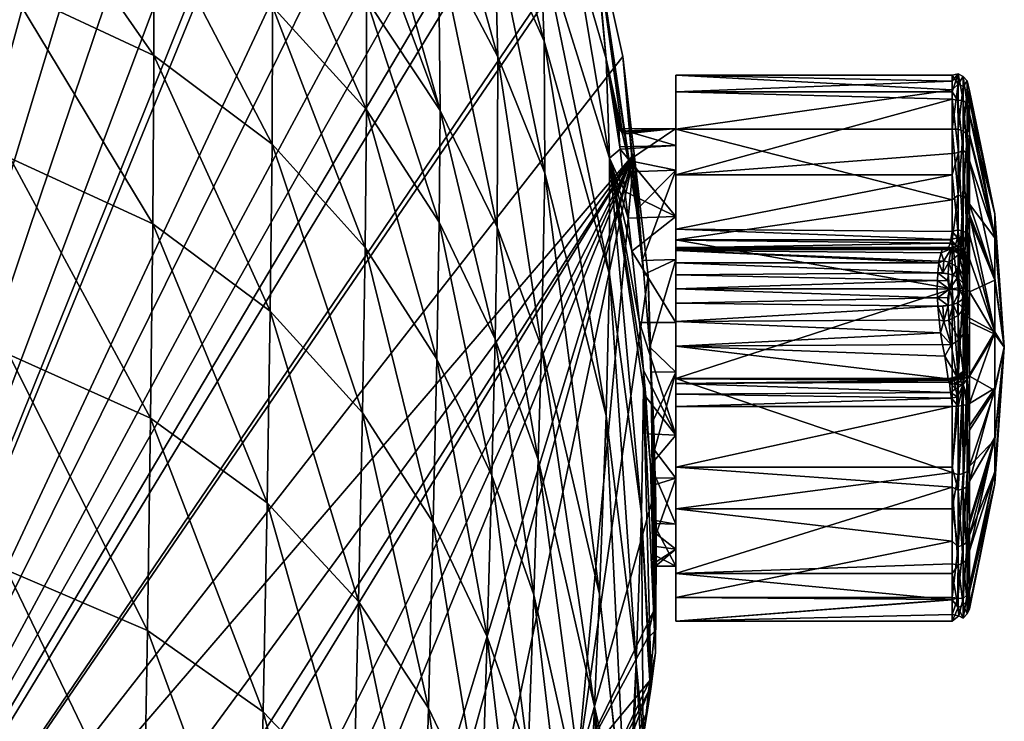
# Model space of a CAD drawing. Extents: x -0.027 to 0.037, y -0.111 to 0.028.
# Tile 9 of 10: x 0.009 to 0.037, y -0.012 to 0.007. Entities that reach past the tile are written whole.
import ezdxf

# ---------------------------------------------------------------- set-up
doc = ezdxf.new("R2010")
doc.units = 0
doc.layers.add('mesh', color=7, linetype='CONTINUOUS')

msp = doc.modelspace()

# ---------------------------------------------------------------- meshes
at = {"layer": 'mesh'}
mesh = msp.add_polyface(dxfattribs=at)
corners = [(0, 0.002205, 0.104007), (0.0047, -0.001154, 0.105903), (0, -0.000861, 0.106169), (0.004719, 0.004409, 0.101531), (0.004727, 0.009196, 0.096301), (0, 0.012832, 0.091663), (0.004726, 0.013079, 0.090355), (0, 0.010075, 0.095873), (0, 0.009601, 0.096497), (0, 0.009312, 0.096877), (0, 0.005973, 0.100649), (0, 0.004744, 0.101745), (0, 0.015194, 0.087091), (0.004714, 0.016111, 0.08392), (0, 0.013454, 0.090459), (0, 0.01648, 0.083951), (0, 0.01721, 0.082172), (0, -0.002047, 0.107005), (0, -0.003457, 0.10786), (0.013229, 0.013114, 0.081724), (0.009217, 0.014983, 0.083182), (0.009177, 0.017353, 0.076553), (0.013251, 0.010054, 0.087952), (0.009237, 0.01194, 0.089522), (0.013246, 0.006185, 0.093711), (0.009238, 0.008065, 0.095381), (0.013214, 0.001466, 0.098788), (0.009219, 0.003311, 0.100539), (0.013154, -0.003973, 0.10305), (0.009181, -0.002193, 0.104859), (0.004153, 0.027716, 0.000131), (0, -0.027625, 0.000131), (0.007561, 0.027083, 0.000131), (0.003842, 0.02775, 0.000131), (0.003703, 0.027765, 0.000131), (0, 0.027945, 0.000131), (0.008069, 0.026989, 0.000131), (0.011033, 0.025964, 0.000131), (0.011689, 0.025737, 0.000131), (0.012282, 0.025468, 0.000131), (0.014147, 0.024409, 0.000131), (0.015494, 0.023643, 0.000131), (-0.004719, 0.004409, 0.101531), (-0.0047, -0.001154, 0.105903), (-0.004727, 0.009196, 0.096301), (-0.004726, 0.013079, 0.090355), (-0.004714, 0.016111, 0.08392)]
mesh.append_faces([[corners[k] for k in face] for face in [(0, 1, 2, 2), (0, 3, 1, 1), (4, 5, 6, 6), (4, 7, 5, 5), (8, 7, 4, 4), (4, 9, 8, 8), (4, 10, 9, 9), (3, 10, 4, 4), (3, 11, 10, 10), (0, 11, 3, 3), (6, 12, 13, 13), (6, 14, 12, 12), (5, 14, 6, 6), (13, 15, 16, 16), (12, 15, 13, 13), (1, 17, 2, 2), (1, 18, 17, 17), (19, 20, 21, 21), (22, 23, 20, 20), (24, 25, 23, 23), (26, 27, 25, 25), (28, 29, 27, 27), (23, 13, 20, 20), (23, 6, 13, 13), (25, 6, 23, 23), (25, 4, 6, 6), (27, 4, 25, 25), (27, 3, 4, 4), (29, 3, 27, 27), (29, 1, 3, 3), (30, 31, 32, 32), (30, 33, 31, 31), (31, 34, 35, 35), (33, 34, 31, 31), (31, 36, 32, 32), (31, 37, 36, 36), (38, 37, 31, 31), (31, 39, 38, 38), (31, 40, 39, 39), (41, 40, 31, 31), (2, 42, 0, 0), (17, 43, 2, 2), (42, 11, 0, 0), (42, 10, 11, 11), (44, 9, 10, 10), (44, 7, 8, 8), (44, 5, 7, 7), (45, 14, 5, 5), (46, 12, 14, 14)]])
mesh = msp.add_polyface(dxfattribs=at)
corners = [(0.019173, 0.010257, 0.071049), (0.016515, 0.013088, 0.073313), (0.016441, 0.015082, 0.066781), (0.019112, 0.012314, 0.064674), (0.016204, 0.018144, 0.053435), (0.018897, 0.015535, 0.051646), (0.021056, 0.012687, 0.049692), (0.01856, 0.017942, 0.038364), (0.020771, 0.015287, 0.036754), (0.021221, 0.009303, 0.062377), (0.021263, 0.004643, 0.074643), (0.013229, 0.013114, 0.081724), (0.009177, 0.017353, 0.076553), (0.013181, 0.015518, 0.075214), (0.013251, 0.010054, 0.087952), (0.009217, 0.014983, 0.083182), (0.013246, 0.006185, 0.093711), (0.009237, 0.01194, 0.089522), (0.013214, 0.001466, 0.098788), (0.009238, 0.008065, 0.095381), (0.013154, -0.003973, 0.10305), (0.009219, 0.003311, 0.100539), (0.019203, 0.007763, 0.07727), (0.01656, 0.01064, 0.079686), (0.0192, 0.00466, 0.083228), (0.016574, 0.007559, 0.085785), (0.019162, 0.000807, 0.08875), (0.016556, 0.003697, 0.09143), (0.019088, -0.003826, 0.093639), (0.016505, -0.000982, 0.096417), (0.021236, 0.001519, 0.080448), (0.021173, -0.002319, 0.085837), (0.021073, -0.006901, 0.090622), (0.013107, 0.017456, 0.068542), (0.016422, -0.006351, 0.100619), (0, -0.027625, 0.000131), (0.023172, 0.015531, 0.000131), (0.022167, 0.017153, 0.000131), (0.025542, 0.009948, 0.000131), (0.024567, 0.012732, 0.000131), (0.025589, 0.009735, 0.000131), (0.023851, 0.014435, 0.000131), (0.024336, 0.013393, 0.000131), (0.016896, 0.022536, 0.000131), (0.015494, 0.023643, 0.000131), (0.018426, 0.021328, 0.000131), (0.01956, 0.020228, 0.000131), (0.019338, 0.020443, 0.000131), (0.021393, 0.018066, 0.000131)]
mesh.append_faces([[corners[k] for k in face] for face in [(0, 1, 2, 2), (3, 4, 5, 5), (6, 7, 8, 8), (6, 5, 7, 7), (9, 5, 6, 6), (9, 3, 5, 5), (10, 3, 9, 9), (11, 12, 13, 13), (14, 15, 11, 11), (16, 17, 14, 14), (18, 19, 16, 16), (20, 21, 18, 18), (22, 1, 0, 0), (22, 23, 1, 1), (24, 23, 22, 22), (24, 25, 23, 23), (26, 25, 24, 24), (26, 27, 25, 25), (28, 27, 26, 26), (28, 29, 27, 27), (3, 2, 4, 4), (3, 0, 2, 2), (10, 0, 3, 3), (10, 22, 0, 0), (30, 22, 10, 10), (30, 24, 22, 22), (31, 24, 30, 30), (31, 26, 24, 24), (32, 28, 26, 26), (1, 33, 2, 2), (1, 13, 33, 33), (23, 13, 1, 1), (23, 11, 13, 13), (25, 11, 23, 23), (25, 14, 11, 11), (27, 14, 25, 25), (27, 16, 14, 14), (29, 16, 27, 27), (29, 18, 16, 16), (34, 18, 29, 29), (34, 20, 18, 18), (35, 36, 37, 37), (35, 38, 39, 39), (35, 40, 38, 38), (35, 41, 36, 36), (35, 42, 41, 41), (35, 43, 44, 44), (35, 45, 43, 43), (35, 46, 47, 47), (35, 48, 46, 46)]])
mesh = msp.add_polyface(dxfattribs=at)
corners = [(0.004587, -0.020427, 0.114427), (0, -0.015476, 0.11327), (0.004634, -0.013743, 0.112221), (0, -0.009108, 0.110759), (0.004672, -0.00727, 0.109427), (0, -0.003457, 0.10786), (0.0047, -0.001154, 0.105903), (0.013068, -0.009924, 0.106512), (0.009181, -0.002193, 0.104859), (0.013154, -0.003973, 0.10305), (0.009124, -0.008231, 0.108351), (0.012957, -0.016203, 0.109285), (0.009048, -0.014611, 0.111132), (0.008955, -0.021199, 0.11334), (0.01898, -0.009116, 0.097776), (0.016505, -0.000982, 0.096417), (0.019088, -0.003826, 0.093639), (0.016422, -0.006351, 0.100619), (0.018839, -0.014869, 0.101173), (0.016308, -0.012206, 0.104049), (0.018666, -0.02092, 0.103938), (0.016165, -0.018375, 0.106817), (0.021073, -0.006901, 0.090622), (0.019162, 0.000807, 0.08875), (0.021173, -0.002319, 0.085837), (0.020939, -0.012106, 0.094689), (0.020771, -0.017749, 0.098052), (0.020571, -0.023674, 0.100811), (0.01266, -0.029285, 0.113287), (0.008843, -0.027913, 0.115099), (0.00453, -0.027239, 0.116172), (0, -0.022636, 0.115428), (0.016089, -0.022648, 0.000131), (0.016543, -0.02421, 0.021648), (0.019945, -0.021642, 0.022493), (0.020129, -0.022729, 0.033532), (0.022881, -0.018606, 0.023484), (0.019514, -0.020168, 0.000131), (0.020337, -0.019572, 0.000131), (0, -0.027625, 0.000131), (0.0267, 0.003435, 0.000131), (0.026386, 0.006155, 0.000131), (0.025589, 0.009735, 0.000131), (0.012444, -0.0247, 0.000131), (0.014226, -0.023997, 0.000131), (0.008491, -0.026259, 0.000131), (0.024567, 0.012732, 0.000131), (0.024336, 0.013393, 0.000131), (0.007402, -0.026689, 0.000131), (0.004319, -0.027079, 0.000131), (0.019338, 0.020443, 0.000131), (0.018426, 0.021328, 0.000131), (0.022167, 0.017153, 0.000131), (0.021393, 0.018066, 0.000131)]
mesh.append_faces([[corners[k] for k in face] for face in [(0, 1, 2, 2), (2, 3, 4, 4), (4, 5, 6, 6), (7, 8, 9, 9), (7, 10, 8, 8), (11, 10, 7, 7), (11, 12, 10, 10), (13, 12, 11, 11), (10, 6, 8, 8), (10, 4, 6, 6), (12, 4, 10, 10), (12, 2, 4, 4), (13, 2, 12, 12), (13, 0, 2, 2), (14, 15, 16, 16), (14, 17, 15, 15), (18, 17, 14, 14), (18, 19, 17, 17), (20, 19, 18, 18), (20, 21, 19, 19), (22, 23, 24, 24), (25, 16, 22, 22), (25, 14, 16, 16), (26, 14, 25, 25), (26, 18, 14, 14), (27, 18, 26, 26), (27, 20, 18, 18), (19, 9, 17, 17), (19, 7, 9, 9), (21, 7, 19, 19), (21, 11, 7, 7), (28, 11, 21, 21), (28, 13, 11, 11), (29, 0, 13, 13), (30, 31, 0, 0), (32, 33, 34, 34), (35, 36, 34, 34), (34, 37, 32, 32), (34, 38, 37, 37), (39, 40, 41, 41), (41, 42, 39, 39), (40, 43, 44, 44), (40, 45, 43, 43), (46, 47, 39, 39), (40, 32, 37, 37), (40, 48, 45, 45), (40, 49, 48, 48), (39, 49, 40, 40), (50, 51, 39, 39), (52, 53, 39, 39)]])
mesh = msp.add_polyface(dxfattribs=at)
corners = [(0.027874, 0.004139, 0.017843), (0.027874, 0.005168, 0.021378), (0.027874, 0.003667, 0.021001), (0.027874, 0.005636, 0.017482), (0.026274, 0.004135, 0.019276), (0.026353, 0.004037, 0.01731), (0.026358, 0.004032, 0.017204), (0.026332, 0.004064, 0.017847), (0.026373, 0.003982, 0.016994), (0.024061, 0.009558, 0.033393), (0.023838, 0.012058, 0.020994), (0.02504, 0.009132, 0.01964), (0.024567, 0.012732, 0.000131), (0.025542, 0.009948, 0.000131), (0.023172, 0.015531, 0.000131), (0.023851, 0.014435, 0.000131), (0.022258, 0.014792, 0.022315), (0.021393, 0.018066, 0.000131), (0.022167, 0.017153, 0.000131), (0.025589, 0.009735, 0.000131), (0.02654, 0.003241, 0.015272), (0.025918, 0.006094, 0.018251), (0.026592, 0.002922, 0.014913), (0.026765, 0.001859, 0.01372), (0.026386, 0.006155, 0.000131), (0.026309, 0.003557, 0.021241), (0.026009, 0.003307, 0.029918), (0.026304, 0.00363, 0.020991), (0.024336, 0.013393, 0.000131), (0.026009, 0.000051, 0.04138), (0.024181, 0.006588, 0.045597), (0.01956, 0.020228, 0.000131), (0.02258, 0.01248, 0.035084), (0.020364, 0.017397, 0.023625), (0.020771, 0.015287, 0.036754), (0.022789, 0.009691, 0.04766), (0.021056, 0.012687, 0.049692), (0.022884, 0.006144, 0.059986), (0.021221, 0.009303, 0.062377), (0.022865, 0.001377, 0.071903), (0.021263, 0.004643, 0.074643), (0.024198, 0.002887, 0.057551), (0.0267, 0.003435, 0.000131), (0.026931, 0.000441, 0.012935)]
mesh.append_faces([[corners[k] for k in face] for face in [(0, 1, 2, 2), (0, 3, 1, 1), (2, 4, 0, 0), (0, 5, 6, 6), (0, 7, 5, 5), (4, 7, 0, 0), (6, 8, 0, 0), (9, 10, 11, 11), (11, 12, 13, 13), (10, 14, 15, 15), (16, 17, 18, 18), (8, 19, 20, 20), (8, 21, 19, 19), (6, 21, 8, 8), (19, 22, 20, 20), (19, 23, 22, 22), (24, 23, 19, 19), (21, 25, 26, 26), (21, 27, 25, 25), (4, 27, 21, 21), (21, 7, 4, 4), (21, 5, 7, 7), (6, 5, 21, 21), (10, 12, 11, 11), (10, 28, 12, 12), (15, 28, 10, 10), (21, 13, 19, 19), (21, 11, 13, 13), (26, 11, 21, 21), (26, 9, 11, 11), (29, 9, 26, 26), (29, 30, 9, 9), (16, 31, 17, 17), (32, 33, 16, 16), (32, 34, 33, 33), (35, 34, 32, 32), (35, 36, 34, 34), (37, 36, 35, 35), (37, 38, 36, 36), (39, 38, 37, 37), (39, 40, 38, 38), (10, 18, 14, 14), (10, 16, 18, 18), (9, 16, 10, 10), (9, 32, 16, 16), (30, 32, 9, 9), (30, 35, 32, 32), (41, 35, 30, 30), (41, 37, 35, 35), (42, 43, 24, 24)]])
mesh = msp.add_polyface(dxfattribs=at)
corners = [(0.027874, 0.000805, 0.02732), (0.027874, 0.000748, 0.026471), (0.035497, 0.000748, 0.026471), (0.035487, 0.000815, 0.027482), (0.027874, 0.000718, 0.031423), (0.035236, 0.000372, 0.032396), (0.027874, 0.000379, 0.032402), (0.035203, -0.000115, 0.032835), (0.027874, -0.000352, 0.032923), (0.027874, 0.000041, 0.032777), (0.035197, -0.000352, 0.032923), (0.035284, -0.001583, 0.032008), (0.027874, -0.00196, 0.031121), (0.027874, -0.001268, 0.032484), (0.027874, -0.00075, 0.032876), (0.027874, -0.001292, 0.024671), (0.027874, 0.000792, 0.026096), (0.027874, 0.001011, 0.025719), (0.027874, 0.001316, 0.025495), (0.027874, 0.001679, 0.023501), (0.027874, -0.002689, 0.012412), (0.027874, 0.001022, 0.011455), (0.027874, 0.000469, 0.012884), (0.027874, -0.002862, 0.010891), (0.035617, -0.000352, 0.011256), (0.035617, 0.001022, 0.011455), (0.026641, 0.000699, 0.024094), (0.027139, -0.001983, 0.012372), (0.026976, 0.000051, 0.01272), (0.027096, 0.000009, 0.000131), (0.027289, -0.005982, 0.000131), (0.026009, 0.003307, 0.029918), (0.026907, -0.006659, 0.037078), (0.026009, 0.000051, 0.04138), (0.026964, -0.002633, 0.024596), (0.026968, -0.003148, 0.026346), (0.025918, -0.003899, 0.052587), (0.024181, 0.006588, 0.045597), (0.025729, -0.008912, 0.063407), (0.024107, -0.001982, 0.069105), (0.024198, 0.002887, 0.057551), (0.022715, -0.005583, 0.082796), (0.021236, 0.001519, 0.080448), (0.022807, -0.001764, 0.077547), (0.021173, -0.002319, 0.085837), (0.024017, -0.005135, 0.074582), (0.022865, 0.001377, 0.071903), (0.035211, 0.000094, 0.032716), (0.035244, 0.000425, 0.032281), (0.035202, -0.0006, 0.032898), (0.035212, -0.000837, 0.032818), (0.035246, -0.001219, 0.032443), (0.026848, -0.001292, 0.024671), (0.026931, 0.000441, 0.012935)]
mesh.append_faces([[corners[k] for k in face] for face in [(0, 1, 2, 2), (0, 3, 4, 4), (4, 5, 6, 6), (7, 8, 9, 9), (10, 8, 7, 7), (11, 12, 13, 13), (8, 14, 13, 13), (13, 12, 15, 15), (15, 16, 1, 1), (15, 17, 16, 16), (15, 18, 17, 17), (19, 18, 15, 15), (20, 21, 22, 22), (20, 23, 21, 21), (15, 4, 6, 6), (15, 0, 4, 4), (1, 0, 15, 15), (15, 8, 13, 13), (15, 9, 8, 8), (6, 9, 15, 15), (23, 24, 21, 21), (24, 25, 21, 21), (26, 19, 15, 15), (27, 22, 28, 28), (27, 20, 22, 22), (29, 27, 28, 28), (30, 27, 29, 29), (31, 32, 33, 33), (34, 35, 31, 31), (36, 37, 33, 33), (38, 39, 40, 40), (41, 42, 43, 43), (41, 44, 42, 42), (45, 46, 39, 39), (45, 43, 46, 46), (6, 5, 47, 47), (4, 48, 5, 5), (47, 9, 6, 6), (7, 9, 47, 47), (49, 8, 10, 10), (49, 14, 8, 8), (13, 50, 51, 51), (14, 50, 13, 13), (49, 50, 14, 14), (11, 13, 51, 51), (26, 15, 52, 52), (22, 53, 28, 28), (31, 52, 34, 34), (31, 26, 52, 52)]])
mesh = msp.add_polyface(dxfattribs=at)
corners = [(0.035497, 0.000761, 0.026316), (0.027874, 0.000748, 0.026471), (0.027874, 0.000792, 0.026096), (0.027874, 0.001011, 0.025719), (0.035553, 0.000925, 0.025827), (0.027874, 0.000805, 0.02732), (0.035489, 0.000804, 0.027321), (0.035487, 0.000815, 0.027482), (0.035497, 0.000748, 0.026471), (0.027874, 0.001679, 0.023501), (0.027874, 0.00284, 0.024538), (0.027874, 0.001316, 0.025495), (0.027874, 0.003667, 0.021001), (0.027874, 0.005168, 0.021378), (0.027874, 0.000469, 0.012884), (0.027874, 0.004123, 0.01386), (0.027874, 0.002969, 0.014872), (0.027874, 0.001022, 0.011455), (0.035617, 0.00284, 0.024538), (0.035617, 0.002145, 0.012326), (0.035617, 0.001022, 0.011455), (0.035617, 0.004123, 0.01386), (0.035617, 0.00344, 0.023724), (0.035617, 0.00496, 0.021661), (0.026532, 0.00163, 0.023431), (0.026641, 0.000699, 0.024094), (0.026309, 0.003557, 0.021241), (0.026445, 0.002374, 0.022902), (0.026304, 0.00363, 0.020991), (0.026274, 0.004135, 0.019276), (0.02654, 0.003241, 0.015272), (0.026592, 0.002922, 0.014913), (0.027874, 0.004139, 0.017843), (0.026373, 0.003982, 0.016994), (0.026765, 0.001859, 0.01372), (0.027096, 0.000009, 0.000131), (0.026976, 0.000051, 0.01272), (0.0267, 0.003435, 0.000131), (0.026009, 0.003307, 0.029918), (0.025918, -0.003899, 0.052587), (0.024198, 0.002887, 0.057551), (0.024181, 0.006588, 0.045597), (0.022807, -0.001764, 0.077547), (0.021263, 0.004643, 0.074643), (0.022865, 0.001377, 0.071903), (0.021236, 0.001519, 0.080448), (0.024107, -0.001982, 0.069105), (0.022884, 0.006144, 0.059986), (0.035572, 0.001026, 0.025735), (0.035708, 0.000877, 0.025824), (0.035587, 0.000764, 0.0308), (0.035347, 0.000808, 0.030805), (0.035745, 0.000682, 0.026476), (0.035507, 0.000801, 0.0261), (0.035616, 0.00125, 0.02553), (0.027874, 0.000718, 0.031423), (0.026931, 0.000441, 0.012935), (0.026386, 0.006155, 0.000131)]
mesh.append_faces([[corners[k] for k in face] for face in [(0, 1, 2, 2), (3, 4, 2, 2), (5, 6, 7, 7), (8, 6, 5, 5), (9, 10, 11, 11), (12, 10, 9, 9), (12, 13, 10, 10), (14, 15, 16, 16), (14, 17, 15, 15), (18, 11, 10, 10), (17, 19, 15, 15), (17, 20, 19, 19), (19, 21, 15, 15), (10, 22, 18, 18), (10, 23, 22, 22), (24, 9, 25, 25), (9, 26, 12, 12), (9, 27, 26, 26), (24, 27, 9, 9), (12, 28, 29, 29), (26, 28, 12, 12), (30, 31, 16, 16), (32, 30, 16, 16), (32, 33, 30, 30), (31, 34, 16, 16), (35, 36, 37, 37), (24, 25, 38, 38), (38, 27, 24, 24), (38, 26, 27, 27), (39, 40, 41, 41), (42, 43, 44, 44), (42, 45, 43, 43), (46, 47, 40, 40), (46, 44, 47, 47), (48, 49, 4, 4), (50, 51, 7, 7), (52, 7, 6, 6), (52, 50, 7, 7), (0, 2, 53, 53), (2, 4, 53, 53), (3, 48, 4, 4), (11, 48, 3, 3), (54, 48, 11, 11), (55, 7, 51, 51), (18, 54, 11, 11), (16, 56, 14, 14), (16, 34, 56, 56), (57, 56, 34, 34), (36, 56, 37, 37)]])
mesh = msp.add_polyface(dxfattribs=at)
corners = [(0.035617, 0.004123, 0.01386), (0.035778, 0.004122, 0.013903), (0.035778, 0.005387, 0.016431), (0.0361, 0.004985, 0.016558), (0.036033, 0.003967, 0.014021), (0.0361, 0.003902, 0.014181), (0.036033, 0.005199, 0.016484), (0.0361, 0.005166, 0.016955), (0.036033, 0.005477, 0.018942), (0.0361, 0.005183, 0.018935), (0.035617, 0.005226, 0.016501), (0.035617, 0.005636, 0.017482), (0.035778, 0.005672, 0.018952), (0.0361, 0.005193, 0.020003), (0.036033, 0.004825, 0.021619), (0.0361, 0.004544, 0.021495), (0.0361, 0.003977, 0.022798), (0.036033, 0.003436, 0.023687), (0.035921, 0.004061, 0.013949), (0.035921, 0.005313, 0.016452), (0.035921, 0.005595, 0.018948), (0.035921, 0.004933, 0.021668), (0.035921, 0.003522, 0.023769), (0.035773, 0.004924, 0.021655), (0.035795, 0.003469, 0.023731), (0.035617, 0.005462, 0.018925), (0.035617, 0.005168, 0.021378), (0.035617, 0.00496, 0.021661), (0.035617, 0.00344, 0.023724), (0.027874, 0.002969, 0.014872), (0.027874, 0.005636, 0.017482), (0.027874, 0.004139, 0.017843), (0.027874, 0.004123, 0.01386), (0.027874, 0.005168, 0.021378), (0.027874, 0.00284, 0.024538), (0.036813, 0.001739, 0.017715), (0.036813, 0.001753, 0.019303)]
mesh.append_faces([[corners[k] for k in face] for face in [(0, 1, 2, 2), (3, 4, 5, 5), (3, 6, 4, 4), (7, 6, 3, 3), (7, 8, 6, 6), (9, 8, 7, 7), (2, 10, 0, 0), (2, 11, 10, 10), (12, 11, 2, 2), (13, 8, 9, 9), (13, 14, 8, 8), (15, 14, 13, 13), (16, 14, 15, 15), (16, 17, 14, 14), (6, 18, 4, 4), (6, 19, 18, 18), (8, 19, 6, 6), (8, 20, 19, 19), (14, 20, 8, 8), (14, 21, 20, 20), (17, 21, 14, 14), (17, 22, 21, 21), (19, 1, 18, 18), (19, 2, 1, 1), (20, 2, 19, 19), (20, 12, 2, 2), (21, 12, 20, 20), (21, 23, 12, 12), (22, 23, 21, 21), (22, 24, 23, 23), (12, 25, 11, 11), (12, 26, 25, 25), (23, 26, 12, 12), (23, 27, 26, 26), (24, 27, 23, 23), (24, 28, 27, 27), (29, 30, 31, 31), (29, 32, 30, 30), (32, 10, 30, 30), (32, 0, 10, 10), (30, 25, 33, 33), (30, 11, 25, 25), (10, 11, 30, 30), (33, 27, 34, 34), (33, 26, 27, 27), (25, 26, 33, 33), (35, 7, 3, 3), (36, 13, 9, 9), (36, 15, 13, 13), (35, 9, 7, 7)]])
mesh = msp.add_polyface(dxfattribs=at)
corners = [(0.0361, 0.002022, 0.012518), (0.036033, 0.002166, 0.012325), (0.0361, 0.001619, 0.012161), (0.035617, 0.004123, 0.01386), (0.035778, 0.002274, 0.012162), (0.035778, 0.004122, 0.013903), (0.035617, 0.002145, 0.012326), (0.035617, 0.001022, 0.011455), (0.0361, 0.003902, 0.014181), (0.036033, 0.003967, 0.014021), (0.0361, 0.003233, 0.02348), (0.036033, 0.003436, 0.023687), (0.0361, 0.003977, 0.022798), (0.0361, 0.00173, 0.024858), (0.035921, 0.002232, 0.012226), (0.035921, -0.000341, 0.011126), (0.035921, 0.004061, 0.013949), (0.035778, -0.000325, 0.011051), (0.035915, 0.001267, 0.025393), (0.035795, 0.003469, 0.023731), (0.035921, 0.003522, 0.023769), (0.035617, 0.00284, 0.024538), (0.035617, 0.00344, 0.023724), (0.036813, 0.00108, 0.016269), (0.036813, 0.001119, 0.02076), (0.0361, 0.004544, 0.021495), (0.036813, -0.000052, 0.021833), (0.036813, 0.001753, 0.019303), (0.036813, 0.001739, 0.017715), (0.0361, 0.005183, 0.018935), (0.037074, -0.001991, 0.018541), (0.0361, 0.004985, 0.016558), (0.036813, -0.00011, 0.015217), (0.035572, 0.001026, 0.025735), (0.035758, 0.001073, 0.025625), (0.035708, 0.000877, 0.025824), (0.035616, 0.00125, 0.02553), (0.036048, 0.000615, 0.025594), (0.036022, 0.001216, 0.025285), (0.0361, 0.001157, 0.025162), (0.035966, 0.000701, 0.025752), (0.035773, 0.001305, 0.025473), (0.035852, 0.000799, 0.025798), (0.035687, 0.000798, 0.02599), (0.035745, 0.00071, 0.026145), (0.035507, 0.000801, 0.0261), (0.035847, 0.000702, 0.025966), (0.035553, 0.000925, 0.025827)]
mesh.append_faces([[corners[k] for k in face] for face in [(0, 1, 2, 2), (3, 4, 5, 5), (6, 4, 3, 3), (6, 7, 4, 4), (8, 1, 0, 0), (8, 9, 1, 1), (10, 11, 12, 12), (13, 11, 10, 10), (1, 14, 15, 15), (9, 14, 1, 1), (9, 16, 14, 14), (14, 4, 17, 17), (16, 4, 14, 14), (16, 5, 4, 4), (18, 19, 20, 20), (21, 22, 19, 19), (23, 8, 0, 0), (24, 12, 25, 25), (24, 10, 12, 12), (26, 10, 24, 24), (26, 13, 10, 10), (27, 24, 25, 25), (28, 27, 29, 29), (30, 27, 28, 28), (23, 31, 8, 8), (23, 28, 31, 31), (32, 0, 2, 2), (32, 23, 0, 0), (33, 34, 35, 35), (33, 36, 34, 34), (37, 38, 39, 39), (37, 40, 38, 38), (41, 34, 36, 36), (42, 38, 40, 40), (42, 18, 38, 38), (41, 18, 42, 42), (42, 34, 41, 41), (35, 34, 42, 42), (43, 44, 45, 45), (46, 35, 42, 42), (43, 35, 46, 46), (43, 47, 35, 35), (45, 47, 43, 43), (20, 38, 18, 18), (13, 39, 38, 38), (13, 38, 11, 11), (38, 20, 11, 11), (21, 41, 36, 36), (19, 41, 21, 21), (18, 41, 19, 19)]])
mesh = msp.add_polyface(dxfattribs=at)
corners = [(0.027874, -0.008121, 0.01924), (0.027874, -0.009001, 0.015355), (0.027874, -0.007648, 0.016081), (0.027874, -0.00966, 0.019224), (0.027874, -0.00695, 0.022211), (0.027874, -0.008328, 0.022916), (0.027305, -0.008121, 0.01924), (0.027288, -0.007826, 0.020545), (0.027317, -0.008006, 0.017172), (0.027274, -0.00995, 0.010857), (0.027317, -0.007568, 0.016114), (0.027317, -0.007214, 0.015258), (0.027244, -0.004021, 0.012715), (0.027248, -0.009381, 0.000131), (0.026907, -0.006659, 0.037078), (0.02696, -0.012928, 0.043661), (0.02676, -0.010829, 0.047545), (0.02716, -0.011622, 0.033894), (0.02718, -0.011496, 0.032948), (0.026898, -0.013346, 0.04574), (0.025729, -0.008912, 0.063407), (0.026504, -0.016073, 0.057616), (0.025592, -0.012059, 0.068542), (0.025918, -0.003899, 0.052587), (0.02651, -0.016028, 0.057468), (0.024107, -0.001982, 0.069105), (0.025421, -0.015771, 0.073341), (0.024017, -0.005135, 0.074582), (0.023893, -0.008929, 0.079682), (0.025217, -0.020067, 0.07766), (0.023734, -0.013387, 0.084239), (0.022424, -0.015219, 0.091462), (0.021073, -0.006901, 0.090622), (0.022587, -0.010107, 0.087469), (0.020939, -0.012106, 0.094689), (0.022715, -0.005583, 0.082796), (0.023542, -0.018401, 0.088153), (0.025304, -0.015173, 0.024544), (0.027108, -0.011633, 0.025581), (0.027142, -0.01133, 0.022089), (0.027071, -0.010158, 0.000131), (0.027036, -0.012265, 0.032861), (0.026933, -0.012976, 0.038248), (0.026833, -0.013674, 0.043534), (0.014226, -0.023997, 0.000131), (0.016089, -0.022648, 0.000131), (0.0267, 0.003435, 0.000131), (0.027302, -0.010548, 0.022148), (0.027246, -0.006924, 0.022197), (0.027242, -0.006834, 0.022363), (0.026968, -0.003148, 0.026346), (0.025103, -0.013779, 0.000131), (0.027289, -0.005982, 0.000131), (0.022383, -0.017086, 0.000131)]
mesh.append_faces([[corners[k] for k in face] for face in [(0, 1, 2, 2), (0, 3, 1, 1), (4, 3, 0, 0), (4, 5, 3, 3), (0, 6, 7, 7), (2, 6, 0, 0), (2, 8, 6, 6), (9, 10, 11, 11), (9, 8, 10, 10), (9, 12, 13, 13), (14, 15, 16, 16), (14, 17, 15, 15), (18, 17, 14, 14), (15, 19, 16, 16), (20, 21, 22, 22), (23, 24, 20, 20), (23, 16, 24, 24), (22, 25, 20, 20), (26, 27, 22, 22), (26, 28, 27, 27), (29, 30, 28, 28), (31, 32, 33, 33), (31, 34, 32, 32), (30, 35, 28, 28), (30, 33, 35, 35), (36, 31, 33, 33), (37, 38, 39, 39), (9, 13, 40, 40), (39, 9, 40, 40), (41, 18, 38, 38), (41, 17, 18, 18), (42, 17, 41, 41), (42, 15, 17, 17), (43, 15, 42, 42), (43, 19, 15, 15), (44, 45, 46, 46), (47, 8, 9, 9), (47, 6, 8, 8), (47, 7, 6, 6), (47, 48, 7, 7), (49, 48, 47, 47), (18, 50, 47, 47), (40, 51, 39, 39), (39, 47, 9, 9), (38, 47, 39, 39), (38, 18, 47, 47), (51, 13, 52, 52), (40, 13, 51, 51), (46, 53, 51, 51)]])
mesh = msp.add_polyface(dxfattribs=at)
corners = [(0.02676, -0.010829, 0.047545), (0.026644, -0.015058, 0.054248), (0.02651, -0.016028, 0.057468), (0.026898, -0.013346, 0.04574), (0.025946, -0.020194, 0.069303), (0.025592, -0.012059, 0.068542), (0.026211, -0.018196, 0.064662), (0.025421, -0.015771, 0.073341), (0.025793, -0.021355, 0.072002), (0.025582, -0.023017, 0.074799), (0.025217, -0.020067, 0.07766), (0.026257, -0.017857, 0.063536), (0.026504, -0.016073, 0.057616), (0.025729, -0.008912, 0.063407), (0.023893, -0.008929, 0.079682), (0.024979, -0.024851, 0.081413), (0.023734, -0.013387, 0.084239), (0.023542, -0.018401, 0.088153), (0.022229, -0.020746, 0.094786), (0.020939, -0.012106, 0.094689), (0.022424, -0.015219, 0.091462), (0.020771, -0.017749, 0.098052), (0.022587, -0.010107, 0.087469), (0.023318, -0.023805, 0.091435), (0.025274, -0.016374, 0.036664), (0.026933, -0.012976, 0.038248), (0.027036, -0.012265, 0.032861), (0.025116, -0.018309, 0.048677), (0.026625, -0.015122, 0.050799), (0.026833, -0.013674, 0.043534), (0.024785, -0.021389, 0.060447), (0.026166, -0.018475, 0.063072), (0.026531, -0.015774, 0.054068), (0.026111, -0.018875, 0.064407), (0.022986, -0.021508, 0.046513), (0.02299, -0.019731, 0.035046), (0.025304, -0.015173, 0.024544), (0.022881, -0.018606, 0.023484), (0.027108, -0.011633, 0.025581), (0.020337, -0.019572, 0.000131), (0.019945, -0.021642, 0.022493), (0.022383, -0.017086, 0.000131), (0.025854, -0.020839, 0.068971), (0.0267, 0.003435, 0.000131), (0.019514, -0.020168, 0.000131), (0.025103, -0.013779, 0.000131), (0.027142, -0.01133, 0.022089)]
mesh.append_faces([[corners[k] for k in face] for face in [(0, 1, 2, 2), (0, 3, 1, 1), (4, 5, 6, 6), (4, 7, 5, 5), (8, 7, 4, 4), (9, 7, 8, 8), (9, 10, 7, 7), (5, 11, 6, 6), (5, 12, 11, 11), (13, 2, 12, 12), (10, 14, 7, 7), (15, 16, 10, 10), (15, 17, 16, 16), (18, 19, 20, 20), (18, 21, 19, 19), (17, 22, 16, 16), (23, 20, 17, 17), (23, 18, 20, 20), (24, 25, 26, 26), (27, 28, 29, 29), (30, 31, 32, 32), (30, 33, 31, 31), (27, 32, 28, 28), (27, 30, 32, 32), (34, 30, 27, 27), (35, 36, 37, 37), (24, 36, 35, 35), (24, 38, 36, 36), (26, 38, 24, 24), (37, 39, 40, 40), (37, 41, 39, 39), (36, 41, 37, 37), (34, 24, 35, 35), (27, 24, 34, 34), (27, 25, 24, 24), (29, 25, 27, 27), (31, 12, 32, 32), (31, 11, 12, 12), (33, 11, 31, 31), (33, 6, 11, 11), (42, 6, 33, 33), (42, 4, 6, 6), (28, 3, 29, 29), (28, 1, 3, 3), (32, 1, 28, 28), (32, 2, 1, 1), (12, 2, 32, 32), (43, 44, 39, 39), (36, 45, 41, 41), (46, 45, 36, 36)]])
mesh = msp.add_polyface(dxfattribs=at)
corners = [(0.027874, -0.001292, 0.024671), (0.027874, -0.003003, 0.026529), (0.027874, -0.003301, 0.02621), (0.027874, -0.002875, 0.026884), (0.027874, -0.00196, 0.031121), (0.027874, -0.00566, 0.013582), (0.027874, -0.002862, 0.010891), (0.027874, -0.002689, 0.012412), (0.027246, -0.006924, 0.022197), (0.027874, -0.00695, 0.022211), (0.027874, -0.008121, 0.01924), (0.027874, -0.004451, 0.024199), (0.027099, -0.004417, 0.024118), (0.027028, -0.003376, 0.024553), (0.027159, -0.005295, 0.023752), (0.027242, -0.006834, 0.022363), (0.026964, -0.002633, 0.024596), (0.027175, -0.002676, 0.012489), (0.027139, -0.001983, 0.012372), (0.027292, -0.005645, 0.013611), (0.027297, -0.005833, 0.013715), (0.027269, -0.00487, 0.013183), (0.027244, -0.004021, 0.012715), (0.027317, -0.007214, 0.015258), (0.027874, -0.007648, 0.016081), (0.027317, -0.007568, 0.016114), (0.027288, -0.007826, 0.020545), (0.027317, -0.008006, 0.017172), (0.027274, -0.00995, 0.010857), (0.026968, -0.003148, 0.026346), (0.027289, -0.005982, 0.000131), (0.027248, -0.009381, 0.000131), (0.02718, -0.011496, 0.032948), (0.026907, -0.006659, 0.037078), (0.026009, 0.000051, 0.04138), (0.02676, -0.010829, 0.047545), (0.025918, -0.003899, 0.052587), (0.026009, 0.003307, 0.029918), (0.025729, -0.008912, 0.063407), (0.024198, 0.002887, 0.057551), (0.025592, -0.012059, 0.068542), (0.024017, -0.005135, 0.074582), (0.024107, -0.001982, 0.069105), (0.022587, -0.010107, 0.087469), (0.021173, -0.002319, 0.085837), (0.022715, -0.005583, 0.082796), (0.021073, -0.006901, 0.090622), (0.023893, -0.008929, 0.079682), (0.022807, -0.001764, 0.077547), (0.020337, -0.019572, 0.000131), (0.022383, -0.017086, 0.000131), (0.0267, 0.003435, 0.000131), (0.026848, -0.001292, 0.024671), (0.027302, -0.010548, 0.022148), (0.025103, -0.013779, 0.000131), (0.027096, 0.000009, 0.000131)]
mesh.append_faces([[corners[k] for k in face] for face in [(0, 1, 2, 2), (0, 3, 1, 1), (0, 4, 3, 3), (5, 6, 7, 7), (8, 9, 10, 10), (11, 12, 13, 13), (11, 14, 12, 12), (9, 14, 11, 11), (9, 15, 14, 14), (8, 15, 9, 9), (13, 16, 11, 11), (17, 7, 18, 18), (5, 19, 20, 20), (5, 21, 19, 19), (7, 21, 5, 5), (7, 22, 21, 21), (17, 22, 7, 7), (23, 5, 20, 20), (23, 24, 5, 5), (25, 24, 23, 23), (10, 26, 8, 8), (25, 27, 24, 24), (28, 23, 20, 20), (19, 28, 20, 20), (12, 29, 13, 13), (12, 14, 29, 29), (30, 17, 18, 18), (31, 17, 30, 30), (31, 22, 17, 17), (28, 21, 22, 22), (19, 21, 28, 28), (32, 33, 29, 29), (34, 35, 36, 36), (34, 33, 35, 35), (37, 29, 33, 33), (16, 13, 29, 29), (38, 39, 36, 36), (40, 41, 42, 42), (43, 44, 45, 45), (43, 46, 44, 44), (47, 48, 41, 41), (47, 45, 48, 48), (49, 50, 51, 51), (11, 52, 0, 0), (11, 16, 52, 52), (53, 14, 15, 15), (53, 29, 14, 14), (54, 30, 55, 55), (51, 54, 55, 55)]])
mesh = msp.add_polyface(dxfattribs=at)
corners = [(0.035847, 0.000702, 0.025966), (0.035852, 0.000799, 0.025798), (0.03596, 0.000559, 0.025915), (0.0361, 0.001619, 0.012161), (0.036033, -0.000367, 0.011241), (0.0361, -0.000439, 0.011512), (0.036033, 0.002166, 0.012325), (0.035778, 0.002274, 0.012162), (0.035617, 0.001022, 0.011455), (0.035778, -0.000325, 0.011051), (0.035921, -0.000341, 0.011126), (0.035921, 0.002232, 0.012226), (0.03592, -0.00041, 0.032412), (0.03584, -0.000389, 0.032602), (0.035767, -0.000039, 0.032549), (0.035944, 0.000019, 0.032071), (0.035807, 0.00062, 0.030785), (0.035952, 0.000401, 0.030762), (0.035942, -0.000209, 0.032343), (0.035777, 0.000247, 0.032186), (0.035641, 0.000026, 0.032628), (0.035997, -0.000116, 0.031735), (0.035997, -0.000247, 0.031933), (0.035997, 0.000096, 0.030722), (0.035997, 0.000269, 0.029901), (0.035521, 0.000396, 0.032261), (0.036813, -0.00011, 0.015217), (0.037074, -0.001991, 0.018541), (0.036813, -0.000052, 0.021833), (0.036813, 0.001119, 0.02076), (0.036813, -0.001558, 0.022337), (0.0361, 0.00173, 0.024858), (0.0361, 0.001157, 0.025162), (0.036813, 0.001753, 0.019303), (0.036813, 0.001739, 0.017715), (0.036813, 0.00108, 0.016269), (0.035966, 0.000701, 0.025752), (0.035922, 0.000539, 0.026103), (0.035745, 0.00071, 0.026145), (0.035687, 0.000798, 0.02599), (0.036015, 0.000418, 0.025863), (0.036048, 0.000615, 0.025594), (0.035995, 0.000331, 0.026052), (0.035997, 0.000269, 0.026275), (0.035925, 0.000508, 0.026295), (0.035821, 0.00063, 0.026305), (0.035669, 0.000718, 0.026312), (0.035949, 0.000428, 0.026495), (0.035995, 0.000293, 0.026504), (0.035745, 0.000682, 0.026476), (0.035587, 0.000764, 0.0308), (0.035997, -0.001103, 0.02633)]
mesh.append_faces([[corners[k] for k in face] for face in [(0, 1, 2, 2), (3, 4, 5, 5), (3, 6, 4, 4), (7, 8, 9, 9), (6, 10, 4, 4), (11, 9, 10, 10), (12, 13, 14, 14), (15, 16, 17, 17), (14, 18, 12, 12), (14, 19, 18, 18), (20, 19, 14, 14), (15, 21, 22, 22), (17, 21, 15, 15), (17, 23, 21, 21), (24, 23, 17, 17), (19, 15, 18, 18), (19, 16, 15, 15), (25, 16, 19, 19), (22, 21, 23, 23), (26, 3, 5, 5), (27, 28, 29, 29), (30, 31, 28, 28), (30, 32, 31, 31), (27, 29, 33, 33), (27, 34, 35, 35), (2, 1, 36, 36), (37, 0, 2, 2), (38, 0, 37, 37), (38, 39, 0, 0), (40, 36, 41, 41), (40, 2, 36, 36), (42, 2, 40, 40), (42, 37, 2, 2), (43, 37, 42, 42), (44, 37, 43, 43), (45, 37, 44, 44), (45, 38, 37, 37), (46, 38, 45, 45), (47, 43, 48, 48), (47, 44, 43, 43), (47, 45, 44, 44), (49, 45, 47, 47), (49, 46, 45, 45), (17, 47, 48, 48), (17, 16, 47, 47), (48, 24, 17, 17), (49, 16, 50, 50), (47, 16, 49, 49), (51, 48, 43, 43), (51, 24, 48, 48)]])
mesh = msp.add_polyface(dxfattribs=at)
corners = [(0.0361, -0.001288, 0.011245), (0.036033, -0.000367, 0.011241), (0.036033, -0.002837, 0.011111), (0.0361, -0.000439, 0.011512), (0.035778, -0.000325, 0.011051), (0.035617, -0.000352, 0.011256), (0.035778, -0.002859, 0.010917), (0.035921, -0.000341, 0.011126), (0.035921, -0.002851, 0.010993), (0.035767, -0.000741, 0.032629), (0.035942, -0.000622, 0.03239), (0.035944, -0.000905, 0.032176), (0.035952, -0.001572, 0.030986), (0.035997, -0.001284, 0.030883), (0.035997, -0.001743, 0.029773), (0.035997, -0.000967, 0.031649), (0.035777, -0.001101, 0.032339), (0.035807, -0.00178, 0.031058), (0.035521, -0.00123, 0.032447), (0.035641, -0.000787, 0.032721), (0.03584, -0.000389, 0.032602), (0.03592, -0.00041, 0.032412), (0.035987, -0.000428, 0.032256), (0.035997, -0.001103, 0.02633), (0.036034, -0.001134, 0.026062), (0.035997, -0.002524, 0.026362), (0.036015, 0.000418, 0.025863), (0.035997, 0.000096, 0.030722), (0.035997, 0.000269, 0.029901), (0.035997, -0.000247, 0.031933), (0.036813, -0.001558, 0.022337), (0.036813, -0.000052, 0.021833), (0.037074, -0.001991, 0.018541), (0.036813, 0.00108, 0.016269), (0.036813, -0.00011, 0.015217), (0.036813, -0.001625, 0.014739), (0.035543, -0.000361, 0.032845), (0.035767, -0.000039, 0.032549), (0.035997, -0.000443, 0.032128), (0.035942, -0.000209, 0.032343), (0.035944, 0.000019, 0.032071), (0.035918, -0.002648, 0.026849), (0.035997, -0.000619, 0.032062), (0.035979, -0.002471, 0.026821), (0.036048, 0.000615, 0.025594), (0.035995, 0.000331, 0.026052), (0.035997, 0.000269, 0.026275), (0.035988, -0.002525, 0.026608), (0.0361, 0.001157, 0.025162)]
mesh.append_faces([[corners[k] for k in face] for face in [(0, 1, 2, 2), (3, 1, 0, 0), (4, 5, 6, 6), (1, 7, 8, 8), (7, 4, 6, 6), (9, 10, 11, 11), (12, 13, 14, 14), (12, 15, 13, 13), (11, 15, 12, 12), (11, 16, 9, 9), (11, 17, 16, 16), (12, 17, 11, 11), (18, 16, 17, 17), (19, 9, 16, 16), (20, 9, 19, 19), (20, 10, 9, 9), (21, 10, 20, 20), (21, 22, 10, 10), (23, 24, 25, 25), (23, 26, 24, 24), (13, 15, 23, 23), (23, 14, 13, 13), (27, 28, 23, 23), (23, 29, 27, 27), (30, 31, 32, 32), (32, 33, 34, 34), (35, 3, 0, 0), (35, 34, 3, 3), (32, 34, 35, 35), (36, 37, 20, 20), (21, 38, 22, 22), (21, 39, 38, 38), (40, 29, 38, 38), (39, 40, 38, 38), (12, 41, 17, 17), (38, 10, 22, 22), (42, 10, 38, 38), (42, 11, 10, 10), (42, 15, 11, 11), (14, 43, 12, 12), (26, 44, 24, 24), (45, 26, 23, 23), (46, 45, 23, 23), (42, 38, 23, 23), (23, 15, 42, 42), (23, 43, 14, 14), (47, 43, 23, 23), (23, 38, 29, 29), (24, 44, 30, 30), (44, 48, 30, 30)]])
mesh = msp.add_polyface(dxfattribs=at)
corners = [(0.035778, -0.000325, 0.011051), (0.035617, 0.001022, 0.011455), (0.035617, -0.000352, 0.011256), (0.035381, 0.000432, 0.03228), (0.035353, 0.000099, 0.032717), (0.035236, 0.000372, 0.032396), (0.035521, 0.000396, 0.032261), (0.035641, 0.000026, 0.032628), (0.035777, 0.000247, 0.032186), (0.0355, 0.000072, 0.032685), (0.035587, 0.000764, 0.0308), (0.035807, 0.00062, 0.030785), (0.035305, 0.000654, 0.031406), (0.0355, -0.000819, 0.032786), (0.035381, -0.001261, 0.032473), (0.035353, -0.000838, 0.032824), (0.035284, -0.001583, 0.032008), (0.035587, -0.001917, 0.031106), (0.035343, -0.001908, 0.031101), (0.035521, -0.00123, 0.032447), (0.035641, -0.000787, 0.032721), (0.035807, -0.00178, 0.031058), (0.035777, -0.001101, 0.032339), (0.035497, 0.000748, 0.026471), (0.027874, 0.000748, 0.026471), (0.035497, 0.000761, 0.026316), (0.027874, -0.00196, 0.031121), (0.027874, -0.002862, 0.010891), (0.035617, -0.002862, 0.010891), (0.035669, 0.000718, 0.026312), (0.035507, 0.000801, 0.0261), (0.035745, 0.00071, 0.026145), (0.035745, 0.000682, 0.026476), (0.035489, 0.000804, 0.027321), (0.035211, 0.000094, 0.032716), (0.035543, -0.000361, 0.032845), (0.035203, -0.000115, 0.032835), (0.035494, -0.000128, 0.032807), (0.035197, -0.000352, 0.032923), (0.035767, -0.000039, 0.032549), (0.035244, 0.000425, 0.032281), (0.035347, 0.000808, 0.030805), (0.035212, -0.000837, 0.032818), (0.035246, -0.001219, 0.032443), (0.035494, -0.000596, 0.03286), (0.035202, -0.0006, 0.032898), (0.03584, -0.000389, 0.032602), (0.027874, 0.000718, 0.031423)]
mesh.append_faces([[corners[k] for k in face] for face in [(0, 1, 2, 2), (3, 4, 5, 5), (6, 4, 3, 3), (7, 6, 8, 8), (9, 6, 7, 7), (9, 4, 6, 6), (6, 10, 11, 11), (3, 10, 6, 6), (3, 12, 10, 10), (13, 14, 15, 15), (16, 17, 18, 18), (14, 17, 16, 16), (14, 19, 17, 17), (13, 19, 14, 14), (13, 20, 19, 19), (19, 21, 17, 17), (20, 22, 19, 19), (23, 24, 25, 25), (18, 26, 16, 16), (27, 28, 2, 2), (29, 30, 31, 31), (25, 30, 29, 29), (32, 25, 29, 29), (23, 25, 32, 32), (32, 33, 23, 23), (4, 34, 5, 5), (35, 36, 37, 37), (38, 36, 35, 35), (35, 7, 39, 39), (35, 9, 7, 7), (37, 9, 35, 35), (37, 34, 9, 9), (36, 34, 37, 37), (3, 5, 40, 40), (12, 41, 10, 10), (34, 4, 9, 9), (40, 12, 3, 3), (15, 14, 42, 42), (14, 43, 42, 42), (16, 43, 14, 14), (35, 13, 44, 44), (42, 13, 15, 15), (45, 13, 42, 42), (45, 44, 13, 13), (45, 35, 44, 44), (38, 35, 45, 45), (35, 20, 13, 13), (35, 46, 20, 20), (47, 12, 40, 40), (47, 41, 12, 12)]])
mesh = msp.add_polyface(dxfattribs=at)
corners = [(0.035617, -0.005348, 0.025471), (0.035778, -0.005997, 0.025086), (0.035617, -0.005909, 0.02499), (0.035778, -0.008095, 0.023192), (0.035617, -0.008061, 0.023144), (0.035778, -0.007582, 0.013285), (0.035617, -0.00652, 0.012314), (0.035617, -0.007419, 0.013416), (0.035778, -0.005561, 0.011749), (0.035617, -0.005499, 0.011917), (0.035778, -0.002859, 0.010917), (0.035617, -0.002862, 0.010891), (0.035617, -0.000352, 0.011256), (0.035343, -0.001908, 0.031101), (0.035587, -0.001917, 0.031106), (0.035403, -0.002243, 0.030168), (0.035497, -0.002923, 0.026736), (0.035497, -0.002875, 0.026884), (0.035669, -0.002882, 0.026722), (0.03559, -0.003416, 0.026169), (0.027874, -0.003648, 0.026061), (0.027874, -0.003301, 0.02621), (0.035617, -0.003648, 0.026061), (0.027874, -0.002875, 0.026884), (0.027874, -0.003003, 0.026529), (0.027874, -0.00196, 0.031121), (0.027874, -0.00566, 0.013582), (0.027874, -0.00652, 0.012314), (0.027874, -0.002862, 0.010891), (0.027874, -0.007648, 0.016081), (0.027874, -0.009001, 0.015355), (0.027874, -0.004451, 0.024199), (0.027874, -0.008328, 0.022916), (0.027874, -0.00695, 0.022211), (0.027874, -0.005348, 0.025471), (0.027874, -0.001292, 0.024671), (0.035777, -0.003642, 0.026034), (0.035711, -0.003154, 0.026292), (0.035758, -0.003382, 0.026132), (0.035571, -0.003254, 0.026244), (0.035542, -0.002969, 0.026586), (0.035687, -0.003032, 0.026427), (0.035665, -0.002931, 0.026567), (0.035745, -0.00281, 0.026874)]
mesh.append_faces([[corners[k] for k in face] for face in [(0, 1, 2, 2), (3, 4, 2, 2), (5, 6, 7, 7), (8, 9, 6, 6), (10, 11, 9, 9), (10, 12, 11, 11), (13, 14, 15, 15), (16, 17, 18, 18), (19, 20, 21, 21), (22, 20, 19, 19), (16, 23, 17, 17), (16, 24, 23, 23), (25, 17, 23, 23), (25, 15, 17, 17), (13, 15, 25, 25), (26, 27, 28, 28), (29, 27, 26, 26), (29, 30, 27, 27), (31, 32, 33, 33), (31, 34, 32, 32), (35, 34, 31, 31), (35, 20, 34, 34), (21, 20, 35, 35), (34, 20, 22, 22), (32, 2, 4, 4), (34, 2, 32, 32), (34, 0, 2, 2), (22, 0, 34, 34), (30, 7, 27, 27), (27, 9, 28, 28), (27, 6, 9, 9), (7, 6, 27, 27), (9, 11, 28, 28), (22, 36, 0, 0), (36, 22, 19, 19), (37, 38, 39, 39), (38, 19, 39, 39), (38, 36, 19, 19), (37, 39, 40, 40), (40, 41, 37, 37), (40, 42, 41, 41), (15, 43, 17, 17), (15, 14, 43, 43), (18, 17, 43, 43), (40, 18, 42, 42), (40, 16, 18, 18), (39, 24, 40, 40), (39, 21, 24, 24), (19, 21, 39, 39), (40, 24, 16, 16)]])
mesh = msp.add_polyface(dxfattribs=at)
corners = [(0.0361, -0.002802, 0.011417), (0.036033, -0.002837, 0.011111), (0.0361, -0.004317, 0.01159), (0.0361, -0.001288, 0.011245), (0.036033, -0.000367, 0.011241), (0.035921, -0.002851, 0.010993), (0.035921, -0.000341, 0.011126), (0.035778, -0.002859, 0.010917), (0.03596, -0.002816, 0.0263), (0.036015, -0.00269, 0.026218), (0.036034, -0.002873, 0.026059), (0.036034, -0.001134, 0.026062), (0.035997, -0.002524, 0.026362), (0.036813, -0.001558, 0.022337), (0.037074, -0.001991, 0.018541), (0.036813, -0.003139, 0.022185), (0.036813, -0.001625, 0.014739), (0.036813, -0.003203, 0.014919), (0.036813, -0.004571, 0.015725), (0.036813, -0.004522, 0.021402), (0.0361, -0.004195, 0.025533), (0.036022, -0.003598, 0.025834), (0.0361, -0.003569, 0.0257), (0.03592, -0.003037, 0.026213), (0.035711, -0.003154, 0.026292), (0.035758, -0.003382, 0.026132), (0.035777, -0.003642, 0.026034), (0.035915, -0.003624, 0.02595), (0.035847, -0.002944, 0.026381), (0.035949, -0.002685, 0.026443), (0.035841, -0.002831, 0.026517), (0.035687, -0.003032, 0.026427), (0.035665, -0.002931, 0.026567), (0.035807, -0.00178, 0.031058), (0.035918, -0.002648, 0.026849), (0.035745, -0.00281, 0.026874), (0.035952, -0.001572, 0.030986), (0.035979, -0.002471, 0.026821), (0.035587, -0.001917, 0.031106), (0.035988, -0.002525, 0.026608), (0.035821, -0.002798, 0.026695), (0.035925, -0.002682, 0.026658), (0.035669, -0.002882, 0.026722), (0.035997, -0.001103, 0.02633)]
mesh.append_faces([[corners[k] for k in face] for face in [(0, 1, 2, 2), (3, 1, 0, 0), (4, 5, 1, 1), (6, 7, 5, 5), (8, 9, 10, 10), (11, 10, 9, 9), (12, 11, 9, 9), (13, 14, 15, 15), (16, 3, 0, 0), (11, 13, 10, 10), (17, 0, 2, 2), (17, 16, 0, 0), (14, 16, 17, 17), (14, 17, 18, 18), (14, 19, 15, 15), (20, 21, 22, 22), (23, 22, 21, 21), (10, 22, 23, 23), (24, 23, 25, 25), (23, 26, 25, 25), (23, 27, 26, 26), (23, 21, 27, 27), (8, 10, 23, 23), (28, 8, 23, 23), (28, 29, 8, 8), (30, 29, 28, 28), (31, 23, 24, 24), (28, 23, 31, 31), (29, 9, 8, 8), (12, 9, 29, 29), (31, 30, 28, 28), (31, 32, 30, 30), (33, 34, 35, 35), (36, 37, 34, 34), (38, 33, 35, 35), (39, 34, 37, 37), (40, 34, 41, 41), (40, 35, 34, 34), (42, 35, 40, 40), (12, 29, 39, 39), (39, 41, 34, 34), (39, 29, 41, 41), (41, 30, 40, 40), (41, 29, 30, 30), (32, 40, 30, 30), (32, 42, 40, 40), (43, 12, 39, 39), (22, 15, 20, 20), (22, 13, 15, 15), (22, 10, 13, 13)]])
mesh = msp.add_polyface(dxfattribs=at)
corners = [(0.035617, -0.005909, 0.02499), (0.035778, -0.005997, 0.025086), (0.035778, -0.008095, 0.023192), (0.0361, -0.004195, 0.025533), (0.0361, -0.005741, 0.024658), (0.036033, -0.005895, 0.02492), (0.0361, -0.006848, 0.024032), (0.036033, -0.00794, 0.023074), (0.0361, -0.007694, 0.022889), (0.0361, -0.006943, 0.013137), (0.036033, -0.007439, 0.013419), (0.0361, -0.007255, 0.013575), (0.036033, -0.00547, 0.011922), (0.0361, -0.005325, 0.012183), (0.035778, -0.005561, 0.011749), (0.035617, -0.00652, 0.012314), (0.035778, -0.007582, 0.013285), (0.035778, -0.002859, 0.010917), (0.035617, -0.005499, 0.011917), (0.0361, -0.004317, 0.01159), (0.036033, -0.002837, 0.011111), (0.035921, -0.005957, 0.025021), (0.035921, -0.008034, 0.023145), (0.035921, -0.007526, 0.013338), (0.035921, -0.005525, 0.011817), (0.035921, -0.002851, 0.010993), (0.035915, -0.003624, 0.02595), (0.036813, -0.004522, 0.021402), (0.036813, -0.005467, 0.020126), (0.0361, -0.008661, 0.021581), (0.036813, -0.005494, 0.017018), (0.0361, -0.008713, 0.015618), (0.0361, -0.008751, 0.015802), (0.036813, -0.004571, 0.015725), (0.036813, -0.003203, 0.014919), (0.037074, -0.001991, 0.018541), (0.036813, -0.005811, 0.018575), (0.0361, -0.008832, 0.020812), (0.036813, -0.003139, 0.022185), (0.036022, -0.003598, 0.025834), (0.035777, -0.003642, 0.026034), (0.035617, -0.005348, 0.025471)]
mesh.append_faces([[corners[k] for k in face] for face in [(0, 1, 2, 2), (3, 4, 5, 5), (6, 5, 4, 4), (6, 7, 5, 5), (8, 7, 6, 6), (9, 10, 11, 11), (9, 12, 10, 10), (13, 12, 9, 9), (14, 15, 16, 16), (17, 18, 14, 14), (19, 12, 13, 13), (19, 20, 12, 12), (7, 21, 5, 5), (7, 22, 21, 21), (12, 23, 10, 10), (12, 24, 23, 23), (20, 24, 12, 12), (20, 25, 24, 24), (21, 1, 26, 26), (22, 1, 21, 21), (22, 2, 1, 1), (24, 16, 23, 23), (24, 14, 16, 16), (25, 14, 24, 24), (25, 17, 14, 14), (27, 6, 4, 4), (28, 29, 8, 8), (30, 31, 32, 32), (33, 9, 11, 11), (34, 19, 13, 13), (33, 13, 9, 9), (33, 34, 13, 13), (30, 11, 31, 31), (30, 33, 11, 11), (35, 33, 30, 30), (36, 30, 32, 32), (35, 30, 36, 36), (28, 37, 29, 29), (28, 36, 37, 37), (35, 36, 28, 28), (27, 8, 6, 6), (27, 28, 8, 8), (35, 28, 27, 27), (38, 4, 3, 3), (38, 27, 4, 4), (5, 39, 3, 3), (1, 40, 26, 26), (41, 40, 1, 1), (5, 21, 39, 39), (21, 26, 39, 39)]])
mesh = msp.add_polyface(dxfattribs=at)
corners = [(0.0361, -0.008661, 0.021581), (0.036033, -0.00794, 0.023074), (0.0361, -0.007694, 0.022889), (0.036033, -0.009093, 0.020885), (0.0361, -0.008832, 0.020812), (0.035778, -0.008095, 0.023192), (0.035617, -0.008328, 0.022916), (0.035617, -0.008061, 0.023144), (0.035778, -0.009278, 0.020946), (0.0361, -0.009321, 0.018605), (0.036033, -0.009459, 0.018155), (0.0361, -0.009234, 0.018178), (0.035617, -0.009067, 0.020869), (0.035617, -0.00966, 0.019224), (0.035796, -0.009515, 0.01816), (0.035617, -0.009482, 0.018177), (0.035773, -0.009018, 0.015693), (0.0361, -0.008751, 0.015802), (0.036033, -0.008924, 0.015739), (0.0361, -0.008713, 0.015618), (0.035617, -0.009054, 0.015669), (0.035617, -0.009001, 0.015355), (0.035778, -0.007582, 0.013285), (0.0361, -0.007255, 0.013575), (0.036033, -0.007439, 0.013419), (0.035617, -0.007419, 0.013416), (0.035921, -0.008034, 0.023145), (0.035921, -0.009205, 0.020922), (0.035921, -0.009578, 0.018148), (0.035921, -0.009034, 0.015695), (0.035921, -0.007526, 0.013338), (0.027874, -0.008328, 0.022916), (0.027874, -0.00966, 0.019224), (0.027874, -0.009001, 0.015355), (0.036813, -0.005811, 0.018575)]
mesh.append_faces([[corners[k] for k in face] for face in [(0, 1, 2, 2), (0, 3, 1, 1), (4, 3, 0, 0), (5, 6, 7, 7), (8, 6, 5, 5), (9, 3, 4, 4), (9, 10, 3, 3), (11, 10, 9, 9), (8, 12, 6, 6), (8, 13, 12, 12), (14, 13, 8, 8), (14, 15, 13, 13), (16, 15, 14, 14), (17, 10, 11, 11), (17, 18, 10, 10), (19, 18, 17, 17), (16, 20, 15, 15), (16, 21, 20, 20), (22, 21, 16, 16), (23, 18, 19, 19), (23, 24, 18, 18), (22, 25, 21, 21), (3, 26, 1, 1), (3, 27, 26, 26), (10, 27, 3, 3), (10, 28, 27, 27), (18, 28, 10, 10), (18, 29, 28, 28), (24, 29, 18, 18), (24, 30, 29, 29), (27, 5, 26, 26), (27, 8, 5, 5), (28, 8, 27, 27), (28, 14, 8, 8), (29, 14, 28, 28), (29, 16, 14, 14), (30, 16, 29, 29), (30, 22, 16, 16), (31, 7, 6, 6), (12, 31, 6, 6), (12, 32, 31, 31), (13, 32, 12, 12), (32, 20, 33, 33), (32, 15, 20, 20), (13, 15, 32, 32), (33, 21, 25, 25), (20, 21, 33, 33), (34, 9, 4, 4), (34, 11, 9, 9), (34, 17, 11, 11)]])

doc.saveas('drawing.dxf')
